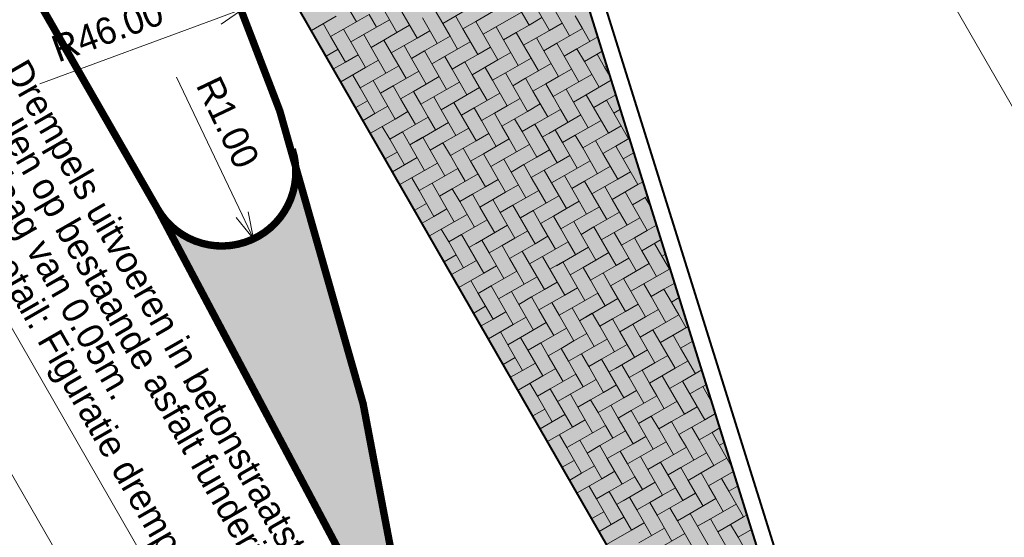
# Model space of a CAD drawing. Header units: metres. Extents: x 148742 to 148951, y 485553 to 485794.
# Tile 34 of 53: x 148849 to 148862, y 485680 to 485687. Entities that reach past the tile are written whole.
import ezdxf

# ---------------------------------------------------------------- set-up
doc = ezdxf.new("R2010")
doc.units = ezdxf.units.M
doc.header["$MEASUREMENT"] = 0
doc.layers.get('Defpoints').update_dxf_attribs({"color": 253, "lineweight": 13})
for name, color, linetype, lineweight in [('BWR-nieuw-band-basislijn_GV', 7, 'Continuous', 40), ('BWR-nieuw-band-trottoir rws 115¯225x240 betonrug_GV', 94, 'rws_b', 40), ('BWR-nieuw-raster-cel verharding_GV', 7, 'Continuous', 40), ('N-WE-VW-MARKERING_LANGS_STREEP_DOORGETROKKEN_010-G', 7, 'Continuous', 13), ('N-WE-VW-MARKERING_PUNTSTUK-G', 7, 'Continuous', 30), ('TOP-L-topo objecten vlak', 7, 'Continuous', 0), ('WVB-dim-terr-maatvoering 018', 7, 'Continuous', 13), ('WVB-pen-dik 035', 1, 'Continuous', 40), ('WVB-raster-80%', 252, 'Continuous', 30), ('WVB-tekst-dik 025', 1, 'Continuous', 30)]:
    doc.layers.add(name, color=color, linetype=linetype, lineweight=lineweight)
doc.styles.add('1 200   0.18', font='WORKING.shx', dxfattribs={"height": 0.36})
doc.styles.add('Style-WORKING', font='WORKING.shx')
doc.linetypes.add('rws_b', pattern='A,1.4,-0.4,0.07,-0.23,["B",Style-WORKING,S=0.36,R=0,X=-0.104,Y=-0.19],-0.17,0.07,-1.86', length=4.2)
doc.dimstyles.new('TER 1 200', dxfattribs={"dimtxt": 0.36, "dimasz": 0.36, "dimexe": 0.18, "dimexo": 0.0625, "dimgap": 0.18, "dimtad": 1, "dimzin": 0, "dimdsep": 46, "dimtxsty": '1 200   0.18', "dimblk": 'TerminatorOpen_0.5', "dimcen": 0, "dimse1": 1, "dimse2": 1, "dimclrd": 256, "dimclre": 256, "dimclrt": 7, "dimazin": 0, "dimtfac": 1, "dimtdec": 0, "dimtmove": 1, "dimatfit": 1, "dimldrblk": 'TerminatorOpen_0.5', "dimfxl": 0.18, "dimfxlon": 1, "dimfrac": 2, "dimtolj": 1, "dimtzin": 0, "dimlwd": -1, "dimlwe": -1, "dimarcsym": 0})

# ---------------------------------------------------------------- blocks, each defined once
blk = doc.blocks.new('_Oblique_0.5')
at = {"color": 0, "linetype": 'ByBlock', "lineweight": -2}
for p, q in [((0, 0), (-1, 0)), ((0.5, 0.25), (-0.5, -0.25))]:
    blk.add_line(p, q, dxfattribs=at)
blk = doc.blocks.new('*D40')
at = {"layer": 'Defpoints', "color": 0, "lineweight": 40, "transparency": 16777216}
for p in [(148858.769, 485691.506), (148855.569, 485689.669), (148861.073, 485672.049)]:
    blk.add_point(p, dxfattribs=at)
at = {"layer": 'WVB-dim-terr-maatvoering 018', "transparency": 16777216}
for p, q in [((148858.613, 485691.416), (148858.925, 485691.596)), ((148867.563, 485676.19), (148858.949, 485691.194)), ((148867.586, 485675.788), (148867.898, 485675.967))]:
    blk.add_line(p, q, dxfattribs=at)
at = {"layer": 'WVB-dim-terr-maatvoering 018', "transparency": 16777216, "xscale": 0.36, "yscale": 0.36, "zscale": 0.36}
for p, rotation in [((148858.769, 485691.506), 119.8608956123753), ((148867.742, 485675.878), 299.8608956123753)]:
    blk.add_blockref('_Oblique_0.5', p, dxfattribs=dict(at, rotation=rotation))
at = {"layer": 'WVB-dim-terr-maatvoering 018', "color": 7, "transparency": 16777216, "insert": (148863.568, 485683.871), "char_height": 0.36, "attachment_point": 5, "rotation": 299.8609, "style": '1 200   0.18'}
blk.add_mtext('\\A1;\\C7;18.00', dxfattribs=at)
blk = doc.blocks.new('TerminatorOpen_0.5')
at = {"color": 0, "linetype": 'ByBlock', "lineweight": -2}
for q in [(-1, 0.25), (-1, 0), (-1, -0.25)]:
    blk.add_line((0, 0), q, dxfattribs=at)
blk = doc.blocks.new('*D54')
at = {"layer": 'Defpoints', "color": 0, "lineweight": 40, "transparency": 16777216}
for p in [(148851.743, 485687.006), (148808.591, 485671.074)]:
    blk.add_point(p, dxfattribs=at)
at = {"layer": 'WVB-dim-terr-maatvoering 018', "transparency": 16777216}
blk.add_line((148848.991, 485685.989), (148851.406, 485686.881), dxfattribs=at)
at = {"layer": 'WVB-dim-terr-maatvoering 018', "transparency": 16777216, "xscale": 0.36, "yscale": 0.36, "zscale": 0.36, "rotation": 20.264342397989}
blk.add_blockref('TerminatorOpen_0.5', (148851.743, 485687.006), dxfattribs=at)
at = {"layer": 'WVB-dim-terr-maatvoering 018', "color": 7, "transparency": 16777216, "insert": (148849.905, 485686.711), "char_height": 0.36, "attachment_point": 5, "rotation": 20.2643, "style": '1 200   0.18'}
blk.add_mtext('\\A1;\\C7;R46.00', dxfattribs=at)
blk = doc.blocks.new('*D57')
at = {"layer": 'Defpoints', "color": 0, "lineweight": 40, "transparency": 16777216}
for p in [(148851.446, 485684.799), (148851.876, 485683.896)]:
    blk.add_point(p, dxfattribs=at)
at = {"layer": 'WVB-dim-terr-maatvoering 018', "transparency": 16777216}
blk.add_line((148850.837, 485686.079), (148851.721, 485684.221), dxfattribs=at)
at = {"layer": 'WVB-dim-terr-maatvoering 018', "transparency": 16777216, "xscale": 0.36, "yscale": 0.36, "zscale": 0.36, "rotation": 295.4380400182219}
blk.add_blockref('TerminatorOpen_0.5', (148851.876, 485683.896), dxfattribs=at)
at = {"layer": 'WVB-dim-terr-maatvoering 018', "color": 7, "transparency": 16777216, "insert": (148851.527, 485685.468), "char_height": 0.36, "attachment_point": 5, "rotation": 295.438, "style": '1 200   0.18'}
blk.add_mtext('\\A1;\\C7;R1.00', dxfattribs=at)

msp = doc.modelspace()

# ---------------------------------------------------------------- hatches: boundary and pattern name
at = {"layer": 'N-WE-VW-MARKERING_PUNTSTUK-G', "linetype": 'Continuous', "extrusion": (0, 0, -1)}
msp.add_hatch(color=256, dxfattribs=at).paths.add_polyline_path([(-148852.398, 485685.104, 0.899602), (-148850.579, 485684.302), (-148854.121, 485677.63, -0.04176)])
at = {"layer": 'WVB-raster-80%', "extrusion": (0, 0, -1)}
msp.add_hatch(color=256, dxfattribs=at).paths.add_polyline_path([(-148861.073, 485672.049), (-148855.569, 485689.669), (-148852.189, 485695.556), (-148851.798, 485695.332), (-148848.72, 485693.565)])

# ---------------------------------------------------------------- linework, layer by layer
at = {"layer": 'BWR-nieuw-band-basislijn_GV', "ltscale": 0.5}
msp.add_line((148861.073, 485672.049), (148855.569, 485689.669), dxfattribs=at)
at = {"layer": 'BWR-nieuw-band-trottoir rws 115¯225x240 betonrug_GV', "linetype": 'rws_b', "flags": 128}
msp.add_lwpolyline([(148849.645, 485700.429), (148855.772, 485689.757), (148860.985, 485673.069)], dxfattribs=at)
at = {"layer": 'BWR-nieuw-raster-cel verharding_GV', "lineweight": 0}
for p, q in [((148855.568, 485687.23), (148855.867, 485686.71)), ((148853.062, 485687.174), (148853.262, 485686.828)), ((148853.782, 485687.126), (148854.081, 485686.606)), ((148855.594, 485686.783), (148855.394, 485687.13)), ((148853.808, 485686.68), (148853.609, 485687.027)), ((148854.428, 485686.805), (148854.328, 485686.979)), ((148854.775, 485687.005), (148854.428, 485686.805)), ((148855.221, 485687.031), (148854.874, 485686.831)), ((148855.494, 485686.957), (148855.061, 485686.708)), ((148855.941, 485686.983), (148856.14, 485686.636)), ((148852.989, 485686.901), (148852.655, 485686.71)), ((148852.815, 485686.802), (148852.915, 485686.628)), ((148853.435, 485686.927), (148853.088, 485686.728)), ((148853.708, 485686.853), (148853.275, 485686.604)), ((148853.535, 485686.754), (148853.435, 485686.927)), ((148854.155, 485686.879), (148854.354, 485686.532)), ((148854.428, 485686.805), (148854.527, 485686.632)), ((148854.601, 485686.905), (148854.701, 485686.732)), ((148854.701, 485686.732), (148854.874, 485686.831)), ((148854.874, 485686.831), (148855.173, 485686.311)), ((148855.767, 485686.883), (148855.594, 485686.783)), ((148855.867, 485686.71), (148856.04, 485686.809)), ((148856.214, 485686.909), (148856.313, 485686.735)), ((148852.915, 485686.628), (148853.088, 485686.728)), ((148853.088, 485686.728), (148853.387, 485686.208)), ((148853.634, 485686.58), (148853.808, 485686.68)), ((148853.981, 485686.78), (148853.808, 485686.68)), ((148854.081, 485686.606), (148854.254, 485686.706)), ((148854.9, 485686.385), (148854.701, 485686.732)), ((148855.147, 485686.757), (148854.974, 485686.658)), ((148855.247, 485686.584), (148855.147, 485686.757)), ((148855.42, 485686.684), (148855.247, 485686.584)), ((148855.42, 485686.684), (148855.594, 485686.783)), ((148855.52, 485686.51), (148855.42, 485686.684)), ((148855.867, 485686.71), (148855.52, 485686.51)), ((148856.313, 485686.735), (148855.966, 485686.536)), ((148856.413, 485686.562), (148856.313, 485686.735)), ((148853.114, 485686.281), (148852.915, 485686.628)), ((148853.361, 485686.654), (148853.188, 485686.554)), ((148853.461, 485686.481), (148853.361, 485686.654)), ((148853.634, 485686.58), (148853.461, 485686.481)), ((148853.734, 485686.407), (148853.634, 485686.58)), ((148854.081, 485686.606), (148853.734, 485686.407)), ((148854.527, 485686.632), (148854.181, 485686.433)), ((148854.8, 485686.558), (148854.367, 485686.309)), ((148854.627, 485686.459), (148854.527, 485686.632)), ((148855.247, 485686.584), (148855.446, 485686.237)), ((148855.693, 485686.61), (148855.793, 485686.436)), ((148855.793, 485686.436), (148855.966, 485686.536)), ((148855.966, 485686.536), (148856.265, 485686.016)), ((148856.52, 485686.624), (148856.153, 485686.413)), ((148853.015, 485686.455), (148852.855, 485686.363)), ((148853.461, 485686.481), (148853.66, 485686.134)), ((148853.734, 485686.407), (148853.834, 485686.233)), ((148853.907, 485686.507), (148854.007, 485686.333)), ((148854.007, 485686.333), (148854.181, 485686.433)), ((148854.181, 485686.433), (148854.479, 485685.912)), ((148855.073, 485686.484), (148854.9, 485686.385)), ((148855.173, 485686.311), (148855.346, 485686.411)), ((148855.52, 485686.51), (148855.62, 485686.337)), ((148855.992, 485686.09), (148855.793, 485686.436)), ((148856.239, 485686.462), (148856.066, 485686.363)), ((148856.339, 485686.289), (148856.239, 485686.462)), ((148856.512, 485686.389), (148856.581, 485686.428)), ((148852.954, 485686.19), (148853.114, 485686.281)), ((148853.288, 485686.381), (148853.114, 485686.281)), ((148853.387, 485686.208), (148853.561, 485686.307)), ((148854.206, 485685.986), (148854.007, 485686.333)), ((148854.454, 485686.359), (148854.28, 485686.259)), ((148854.553, 485686.186), (148854.454, 485686.359)), ((148854.727, 485686.285), (148854.553, 485686.186)), ((148854.727, 485686.285), (148854.9, 485686.385)), ((148854.826, 485686.112), (148854.727, 485686.285)), ((148855.173, 485686.311), (148854.826, 485686.112)), ((148855.62, 485686.337), (148855.273, 485686.138)), ((148855.719, 485686.163), (148855.62, 485686.337)), ((148856.512, 485686.389), (148856.339, 485686.289)), ((148856.339, 485686.289), (148856.538, 485685.942)), ((148856.612, 485686.215), (148856.512, 485686.389)), ((148853.387, 485686.208), (148853.054, 485686.016)), ((148853.834, 485686.233), (148853.487, 485686.034)), ((148854.107, 485686.16), (148853.673, 485685.911)), ((148853.933, 485686.06), (148853.834, 485686.233)), ((148854.553, 485686.186), (148854.752, 485685.839)), ((148855, 485686.211), (148855.099, 485686.038)), ((148855.099, 485686.038), (148855.273, 485686.138)), ((148855.273, 485686.138), (148855.572, 485685.617)), ((148855.893, 485686.263), (148855.459, 485686.014)), ((148856.166, 485686.189), (148855.992, 485686.09)), ((148856.642, 485686.233), (148856.612, 485686.215)), ((148856.612, 485686.215), (148856.69, 485686.079)), ((148853.214, 485686.108), (148853.313, 485685.935)), ((148853.313, 485685.935), (148853.487, 485686.034)), ((148853.487, 485686.034), (148853.786, 485685.514)), ((148854.38, 485686.086), (148854.206, 485685.986)), ((148854.479, 485685.912), (148854.653, 485686.012)), ((148854.826, 485686.112), (148854.926, 485685.938)), ((148855.299, 485685.691), (148855.099, 485686.038)), ((148855.546, 485686.064), (148855.372, 485685.964)), ((148855.645, 485685.89), (148855.546, 485686.064)), ((148855.819, 485685.99), (148855.992, 485686.09)), ((148856.265, 485686.016), (148855.918, 485685.817)), ((148856.265, 485686.016), (148856.439, 485686.116)), ((148856.703, 485686.037), (148856.365, 485685.842)), ((148853.513, 485685.588), (148853.313, 485685.935)), ((148853.76, 485685.96), (148853.586, 485685.861)), ((148853.86, 485685.787), (148853.76, 485685.96)), ((148854.033, 485685.887), (148853.86, 485685.787)), ((148854.033, 485685.887), (148854.206, 485685.986)), ((148854.133, 485685.713), (148854.033, 485685.887)), ((148854.479, 485685.912), (148854.133, 485685.713)), ((148854.926, 485685.938), (148854.579, 485685.739)), ((148855.026, 485685.765), (148854.926, 485685.938)), ((148855.819, 485685.99), (148855.645, 485685.89)), ((148855.645, 485685.89), (148855.845, 485685.544)), ((148855.918, 485685.817), (148855.819, 485685.99)), ((148856.092, 485685.916), (148856.191, 485685.743)), ((148853.413, 485685.761), (148853.253, 485685.669)), ((148853.86, 485685.787), (148854.059, 485685.44)), ((148854.306, 485685.813), (148854.406, 485685.639)), ((148854.406, 485685.639), (148854.579, 485685.739)), ((148854.579, 485685.739), (148854.878, 485685.219)), ((148855.199, 485685.865), (148854.765, 485685.615)), ((148855.472, 485685.791), (148855.299, 485685.691)), ((148855.918, 485685.817), (148856.018, 485685.643)), ((148856.191, 485685.743), (148856.365, 485685.842)), ((148856.391, 485685.396), (148856.191, 485685.743)), ((148856.365, 485685.842), (148856.664, 485685.322)), ((148856.638, 485685.769), (148856.465, 485685.669)), ((148856.765, 485685.841), (148856.551, 485685.719)), ((148856.738, 485685.595), (148856.638, 485685.769)), ((148853.686, 485685.687), (148853.513, 485685.588)), ((148853.786, 485685.514), (148853.959, 485685.614)), ((148854.133, 485685.713), (148854.232, 485685.54)), ((148854.605, 485685.293), (148854.406, 485685.639)), ((148854.852, 485685.665), (148854.679, 485685.566)), ((148854.952, 485685.492), (148854.852, 485685.665)), ((148855.125, 485685.591), (148855.299, 485685.691)), ((148855.572, 485685.617), (148855.225, 485685.418)), ((148855.572, 485685.617), (148855.745, 485685.717)), ((148856.018, 485685.643), (148855.671, 485685.444)), ((148856.118, 485685.47), (148856.018, 485685.643)), ((148856.826, 485685.646), (148856.738, 485685.595)), ((148853.353, 485685.496), (148853.513, 485685.588)), ((148853.786, 485685.514), (148853.452, 485685.322)), ((148854.232, 485685.54), (148853.885, 485685.341)), ((148854.332, 485685.366), (148854.232, 485685.54)), ((148855.125, 485685.591), (148854.952, 485685.492)), ((148854.952, 485685.492), (148855.151, 485685.145)), ((148855.225, 485685.418), (148855.125, 485685.591)), ((148855.398, 485685.518), (148855.498, 485685.344)), ((148856.291, 485685.569), (148855.858, 485685.32)), ((148856.564, 485685.496), (148856.391, 485685.396)), ((148856.738, 485685.595), (148856.937, 485685.248)), ((148853.612, 485685.414), (148853.712, 485685.241)), ((148853.712, 485685.241), (148853.885, 485685.341)), ((148853.885, 485685.341), (148854.184, 485684.82)), ((148854.505, 485685.466), (148854.072, 485685.217)), ((148854.778, 485685.392), (148854.605, 485685.293)), ((148855.225, 485685.418), (148855.324, 485685.245)), ((148855.498, 485685.344), (148855.671, 485685.444)), ((148855.697, 485684.997), (148855.498, 485685.344)), ((148855.671, 485685.444), (148855.97, 485684.924)), ((148855.944, 485685.37), (148855.771, 485685.271)), ((148856.044, 485685.197), (148855.944, 485685.37)), ((148856.217, 485685.296), (148856.391, 485685.396)), ((148856.664, 485685.322), (148856.837, 485685.422)), ((148853.911, 485684.894), (148853.712, 485685.241)), ((148854.158, 485685.267), (148853.985, 485685.167)), ((148854.258, 485685.093), (148854.158, 485685.267)), ((148854.431, 485685.193), (148854.605, 485685.293)), ((148854.878, 485685.219), (148854.531, 485685.02)), ((148854.878, 485685.219), (148855.051, 485685.318)), ((148855.324, 485685.245), (148854.978, 485685.045)), ((148855.424, 485685.071), (148855.324, 485685.245)), ((148856.217, 485685.296), (148856.044, 485685.197)), ((148856.317, 485685.123), (148856.217, 485685.296)), ((148856.664, 485685.322), (148856.317, 485685.123)), ((148856.49, 485685.223), (148856.59, 485685.049)), ((148856.948, 485685.255), (148856.763, 485685.149)), ((148854.431, 485685.193), (148854.258, 485685.093)), ((148854.258, 485685.093), (148854.457, 485684.747)), ((148854.531, 485685.02), (148854.431, 485685.193)), ((148854.705, 485685.119), (148854.804, 485684.946)), ((148855.597, 485685.171), (148855.164, 485684.922)), ((148855.871, 485685.097), (148855.697, 485684.997)), ((148856.044, 485685.197), (148856.243, 485684.85)), ((148856.317, 485685.123), (148856.417, 485684.95)), ((148856.59, 485685.049), (148856.763, 485685.149)), ((148856.763, 485685.149), (148857.062, 485684.629)), ((148853.812, 485685.067), (148853.651, 485684.975)), ((148854.085, 485684.994), (148853.911, 485684.894)), ((148854.531, 485685.02), (148854.631, 485684.846)), ((148854.804, 485684.946), (148854.978, 485685.045)), ((148855.003, 485684.599), (148854.804, 485684.946)), ((148854.978, 485685.045), (148855.276, 485684.525)), ((148855.251, 485684.972), (148855.077, 485684.872)), ((148855.35, 485684.798), (148855.251, 485684.972)), ((148855.524, 485684.898), (148855.697, 485684.997)), ((148855.97, 485684.924), (148856.144, 485685.023)), ((148856.417, 485684.95), (148856.07, 485684.75)), ((148856.516, 485684.776), (148856.417, 485684.95)), ((148856.789, 485684.702), (148856.59, 485685.049)), ((148857.009, 485685.059), (148856.863, 485684.975)), ((148857.009, 485685.059), (148856.95, 485685.025)), ((148853.751, 485684.802), (148853.911, 485684.894)), ((148854.184, 485684.82), (148853.85, 485684.628)), ((148854.184, 485684.82), (148854.358, 485684.92)), ((148854.631, 485684.846), (148854.284, 485684.647)), ((148854.73, 485684.673), (148854.631, 485684.846)), ((148855.524, 485684.898), (148855.35, 485684.798)), ((148855.623, 485684.724), (148855.524, 485684.898)), ((148855.97, 485684.924), (148855.623, 485684.724)), ((148855.797, 485684.824), (148855.896, 485684.651)), ((148856.69, 485684.876), (148856.256, 485684.627)), ((148854.011, 485684.721), (148854.11, 485684.547)), ((148854.904, 485684.772), (148854.47, 485684.523)), ((148855.177, 485684.699), (148855.003, 485684.599)), ((148855.35, 485684.798), (148855.55, 485684.451)), ((148855.623, 485684.724), (148855.723, 485684.551)), ((148855.896, 485684.651), (148856.07, 485684.75)), ((148856.07, 485684.75), (148856.369, 485684.23)), ((148856.343, 485684.676), (148856.169, 485684.577)), ((148856.442, 485684.503), (148856.343, 485684.676)), ((148856.616, 485684.603), (148856.789, 485684.702)), ((148856.963, 485684.802), (148856.789, 485684.702)), ((148854.11, 485684.547), (148854.284, 485684.647)), ((148854.31, 485684.2), (148854.11, 485684.547)), ((148854.284, 485684.647), (148854.583, 485684.127)), ((148854.557, 485684.573), (148854.384, 485684.473)), ((148854.657, 485684.4), (148854.557, 485684.573)), ((148854.83, 485684.499), (148855.003, 485684.599)), ((148855.276, 485684.525), (148855.45, 485684.625)), ((148855.723, 485684.551), (148855.376, 485684.352)), ((148855.823, 485684.378), (148855.723, 485684.551)), ((148856.096, 485684.304), (148855.896, 485684.651)), ((148856.616, 485684.603), (148856.442, 485684.503)), ((148856.715, 485684.429), (148856.616, 485684.603)), ((148857.062, 485684.629), (148856.715, 485684.429)), ((148857.062, 485684.629), (148857.131, 485684.668)), ((148854.83, 485684.499), (148854.657, 485684.4)), ((148854.93, 485684.326), (148854.83, 485684.499)), ((148855.276, 485684.525), (148854.93, 485684.326)), ((148855.103, 485684.426), (148855.203, 485684.252)), ((148855.996, 485684.477), (148855.562, 485684.228)), ((148856.442, 485684.503), (148856.642, 485684.156)), ((148856.715, 485684.429), (148856.815, 485684.256)), ((148856.889, 485684.529), (148856.989, 485684.355)), ((148856.989, 485684.355), (148857.162, 485684.455)), ((148857.192, 485684.472), (148857.162, 485684.455)), ((148857.162, 485684.455), (148857.24, 485684.319)), ((148854.21, 485684.374), (148854.05, 485684.282)), ((148854.483, 485684.3), (148854.31, 485684.2)), ((148854.657, 485684.4), (148854.856, 485684.053)), ((148854.93, 485684.326), (148855.029, 485684.152)), ((148855.203, 485684.252), (148855.376, 485684.352)), ((148855.376, 485684.352), (148855.675, 485683.831)), ((148855.649, 485684.278), (148855.476, 485684.178)), ((148855.749, 485684.105), (148855.649, 485684.278)), ((148855.922, 485684.204), (148856.096, 485684.304)), ((148856.269, 485684.403), (148856.096, 485684.304)), ((148856.369, 485684.23), (148856.542, 485684.33)), ((148857.188, 485684.009), (148856.989, 485684.355)), ((148854.149, 485684.108), (148854.31, 485684.2)), ((148854.583, 485684.127), (148854.756, 485684.226)), ((148855.029, 485684.152), (148854.682, 485683.953)), ((148855.129, 485683.979), (148855.029, 485684.152)), ((148855.402, 485683.905), (148855.203, 485684.252)), ((148855.922, 485684.204), (148855.749, 485684.105)), ((148856.022, 485684.031), (148855.922, 485684.204)), ((148856.369, 485684.23), (148856.022, 485684.031)), ((148856.815, 485684.256), (148856.468, 485684.057)), ((148857.088, 485684.182), (148856.655, 485683.933)), ((148856.915, 485684.082), (148856.815, 485684.256)), ((148854.583, 485684.127), (148854.249, 485683.935)), ((148854.409, 485684.027), (148854.509, 485683.854)), ((148855.302, 485684.079), (148854.869, 485683.83)), ((148855.749, 485684.105), (148855.948, 485683.758)), ((148856.022, 485684.031), (148856.121, 485683.857)), ((148856.195, 485684.13), (148856.295, 485683.957)), ((148856.295, 485683.957), (148856.468, 485684.057)), ((148856.468, 485684.057), (148856.767, 485683.536)), ((148857.314, 485684.081), (148857.188, 485684.009)), ((148854.509, 485683.854), (148854.682, 485683.953)), ((148854.682, 485683.953), (148854.981, 485683.433)), ((148854.955, 485683.879), (148854.782, 485683.78)), ((148855.055, 485683.706), (148854.955, 485683.879)), ((148855.229, 485683.806), (148855.402, 485683.905)), ((148855.575, 485684.005), (148855.402, 485683.905)), ((148855.675, 485683.831), (148855.848, 485683.931)), ((148856.494, 485683.61), (148856.295, 485683.957)), ((148856.741, 485683.983), (148856.568, 485683.883)), ((148856.841, 485683.809), (148856.741, 485683.983)), ((148857.014, 485683.909), (148856.841, 485683.809)), ((148857.014, 485683.909), (148857.188, 485684.009)), ((148857.114, 485683.736), (148857.014, 485683.909)), ((148857.375, 485683.886), (148857.114, 485683.736)), ((148854.708, 485683.507), (148854.509, 485683.854)), ((148855.229, 485683.806), (148855.055, 485683.706)), ((148855.328, 485683.632), (148855.229, 485683.806)), ((148855.675, 485683.831), (148855.328, 485683.632)), ((148856.121, 485683.857), (148855.775, 485683.658)), ((148856.395, 485683.784), (148855.961, 485683.534)), ((148856.221, 485683.684), (148856.121, 485683.857)), ((148856.841, 485683.809), (148857.04, 485683.463)), ((148857.287, 485683.835), (148857.387, 485683.662)), ((148854.609, 485683.68), (148854.448, 485683.588)), ((148855.055, 485683.706), (148855.254, 485683.359)), ((148855.328, 485683.632), (148855.428, 485683.459)), ((148855.502, 485683.732), (148855.601, 485683.558)), ((148855.601, 485683.558), (148855.775, 485683.658)), ((148855.775, 485683.658), (148856.074, 485683.138)), ((148856.668, 485683.71), (148856.494, 485683.61)), ((148856.767, 485683.536), (148856.941, 485683.636)), ((148857.114, 485683.736), (148857.214, 485683.562)), ((148857.387, 485683.662), (148857.436, 485683.69)), ((148857.515, 485683.44), (148857.387, 485683.662)), ((148854.547, 485683.414), (148854.708, 485683.507)), ((148854.882, 485683.606), (148854.708, 485683.507)), ((148854.981, 485683.433), (148855.155, 485683.533)), ((148855.8, 485683.212), (148855.601, 485683.558)), ((148856.048, 485683.584), (148855.874, 485683.485)), ((148856.147, 485683.411), (148856.048, 485683.584)), ((148856.321, 485683.51), (148856.147, 485683.411)), ((148856.321, 485683.51), (148856.494, 485683.61)), ((148856.42, 485683.337), (148856.321, 485683.51)), ((148856.767, 485683.536), (148856.42, 485683.337)), ((148857.214, 485683.562), (148856.867, 485683.363)), ((148857.487, 485683.488), (148857.053, 485683.239)), ((148857.313, 485683.389), (148857.214, 485683.562)), ((148854.981, 485683.433), (148854.647, 485683.241)), ((148855.428, 485683.459), (148855.081, 485683.26)), ((148855.701, 485683.385), (148855.267, 485683.136)), ((148855.527, 485683.285), (148855.428, 485683.459)), ((148856.147, 485683.411), (148856.347, 485683.064)), ((148856.594, 485683.437), (148856.693, 485683.263)), ((148856.693, 485683.263), (148856.867, 485683.363)), ((148856.867, 485683.363), (148857.166, 485682.843)), ((148854.808, 485683.333), (148854.908, 485683.16)), ((148854.908, 485683.16), (148855.081, 485683.26)), ((148855.081, 485683.26), (148855.38, 485682.739)), ((148855.974, 485683.311), (148855.8, 485683.212)), ((148856.074, 485683.138), (148856.247, 485683.237)), ((148856.42, 485683.337), (148856.52, 485683.164)), ((148856.893, 485682.916), (148856.693, 485683.263)), ((148857.14, 485683.289), (148856.966, 485683.19)), ((148857.24, 485683.116), (148857.14, 485683.289)), ((148857.413, 485683.215), (148857.24, 485683.116)), ((148857.413, 485683.215), (148857.559, 485683.299)), ((148857.513, 485683.042), (148857.413, 485683.215)), ((148855.107, 485682.813), (148854.908, 485683.16)), ((148855.354, 485683.186), (148855.181, 485683.086)), ((148855.454, 485683.012), (148855.354, 485683.186)), ((148855.627, 485683.112), (148855.454, 485683.012)), ((148855.627, 485683.112), (148855.8, 485683.212)), ((148855.727, 485682.939), (148855.627, 485683.112)), ((148856.074, 485683.138), (148855.727, 485682.939)), ((148856.52, 485683.164), (148856.173, 485682.964)), ((148856.793, 485683.09), (148856.359, 485682.841)), ((148856.62, 485682.99), (148856.52, 485683.164)), ((148857.24, 485683.116), (148857.439, 485682.769)), ((148857.62, 485683.104), (148857.513, 485683.042)), ((148855.007, 485682.986), (148854.846, 485682.894)), ((148855.454, 485683.012), (148855.653, 485682.665)), ((148855.9, 485683.038), (148856, 485682.865)), ((148856, 485682.865), (148856.173, 485682.964)), ((148856.173, 485682.964), (148856.472, 485682.444)), ((148857.066, 485683.016), (148856.893, 485682.916)), ((148857.513, 485683.042), (148857.612, 485682.869)), ((148855.28, 485682.913), (148855.107, 485682.813)), ((148855.38, 485682.739), (148855.553, 485682.839)), ((148855.727, 485682.939), (148855.826, 485682.765)), ((148856.199, 485682.518), (148856, 485682.865)), ((148856.446, 485682.891), (148856.273, 485682.791)), ((148856.546, 485682.717), (148856.446, 485682.891)), ((148856.719, 485682.817), (148856.546, 485682.717)), ((148856.719, 485682.817), (148856.893, 485682.916)), ((148856.819, 485682.643), (148856.719, 485682.817)), ((148857.166, 485682.843), (148856.819, 485682.643)), ((148857.166, 485682.843), (148857.339, 485682.942)), ((148857.612, 485682.869), (148857.265, 485682.669)), ((148857.712, 485682.695), (148857.612, 485682.869)), ((148854.946, 485682.721), (148855.107, 485682.813)), ((148855.38, 485682.739), (148855.045, 485682.547)), ((148855.826, 485682.765), (148855.479, 485682.566)), ((148856.099, 485682.691), (148855.666, 485682.442)), ((148855.926, 485682.592), (148855.826, 485682.765)), ((148856.546, 485682.717), (148856.745, 485682.37)), ((148856.992, 485682.743), (148857.092, 485682.57)), ((148857.742, 485682.712), (148857.452, 485682.546)), ((148855.206, 485682.64), (148855.306, 485682.466)), ((148855.306, 485682.466), (148855.479, 485682.566)), ((148855.479, 485682.566), (148855.778, 485682.046)), ((148856.372, 485682.618), (148856.199, 485682.518)), ((148856.819, 485682.643), (148856.919, 485682.47)), ((148857.092, 485682.57), (148857.265, 485682.669)), ((148857.291, 485682.223), (148857.092, 485682.57)), ((148857.265, 485682.669), (148857.564, 485682.149)), ((148857.538, 485682.595), (148857.365, 485682.496)), ((148857.638, 485682.422), (148857.538, 485682.595)), ((148855.505, 485682.119), (148855.306, 485682.466)), ((148855.753, 485682.492), (148855.579, 485682.392)), ((148855.852, 485682.319), (148855.753, 485682.492)), ((148856.026, 485682.418), (148855.852, 485682.319)), ((148856.026, 485682.418), (148856.199, 485682.518)), ((148856.125, 485682.245), (148856.026, 485682.418)), ((148856.472, 485682.444), (148856.125, 485682.245)), ((148856.472, 485682.444), (148856.645, 485682.544)), ((148856.919, 485682.47), (148856.572, 485682.271)), ((148857.018, 485682.297), (148856.919, 485682.47)), ((148857.803, 485682.517), (148857.638, 485682.422)), ((148857.638, 485682.422), (148857.837, 485682.075)), ((148855.406, 485682.293), (148855.245, 485682.2)), ((148855.852, 485682.319), (148856.051, 485681.972)), ((148856.299, 485682.345), (148856.398, 485682.171)), ((148857.192, 485682.396), (148856.758, 485682.147)), ((148857.465, 485682.322), (148857.291, 485682.223)), ((148855.679, 485682.219), (148855.505, 485682.119)), ((148856.125, 485682.245), (148856.225, 485682.071)), ((148856.398, 485682.171), (148856.572, 485682.271)), ((148856.598, 485681.824), (148856.398, 485682.171)), ((148856.572, 485682.271), (148856.871, 485681.75)), ((148856.845, 485682.197), (148856.671, 485682.097)), ((148856.944, 485682.024), (148856.845, 485682.197)), ((148857.118, 485682.123), (148857.291, 485682.223)), ((148857.564, 485682.149), (148857.217, 485681.95)), ((148857.564, 485682.149), (148857.738, 485682.249)), ((148855.344, 485682.027), (148855.505, 485682.119)), ((148855.778, 485682.046), (148855.444, 485681.853)), ((148855.778, 485682.046), (148855.952, 485682.145)), ((148856.225, 485682.071), (148855.878, 485681.872)), ((148856.324, 485681.898), (148856.225, 485682.071)), ((148857.118, 485682.123), (148856.944, 485682.024)), ((148856.944, 485682.024), (148857.144, 485681.677)), ((148857.217, 485681.95), (148857.118, 485682.123)), ((148857.391, 485682.049), (148857.49, 485681.876)), ((148857.925, 485682.126), (148857.664, 485681.976)), ((148855.605, 485681.946), (148855.705, 485681.773)), ((148856.498, 485681.998), (148856.064, 485681.749)), ((148856.771, 485681.924), (148856.598, 485681.824)), ((148857.217, 485681.95), (148857.317, 485681.776)), ((148857.49, 485681.876), (148857.664, 485681.976)), ((148857.664, 485681.976), (148857.963, 485681.455)), ((148857.937, 485681.902), (148857.764, 485681.802)), ((148857.986, 485681.93), (148857.85, 485681.852)), ((148858.037, 485681.728), (148857.937, 485681.902)), ((148855.705, 485681.773), (148855.878, 485681.872)), ((148855.904, 485681.426), (148855.705, 485681.773)), ((148855.878, 485681.872), (148856.177, 485681.352)), ((148856.151, 485681.798), (148855.978, 485681.699)), ((148856.251, 485681.625), (148856.151, 485681.798)), ((148856.424, 485681.725), (148856.598, 485681.824)), ((148856.871, 485681.75), (148856.524, 485681.551)), ((148856.871, 485681.75), (148857.044, 485681.85)), ((148857.317, 485681.776), (148856.97, 485681.577)), ((148857.417, 485681.603), (148857.317, 485681.776)), ((148857.69, 485681.529), (148857.49, 485681.876)), ((148856.424, 485681.725), (148856.251, 485681.625)), ((148856.251, 485681.625), (148856.45, 485681.278)), ((148856.524, 485681.551), (148856.424, 485681.725)), ((148856.697, 485681.651), (148856.797, 485681.477)), ((148857.59, 485681.703), (148857.157, 485681.453)), ((148857.863, 485681.629), (148857.69, 485681.529)), ((148858.047, 485681.735), (148858.037, 485681.728)), ((148858.037, 485681.728), (148858.064, 485681.68)), ((148855.804, 485681.599), (148855.643, 485681.506)), ((148856.077, 485681.525), (148855.904, 485681.426)), ((148856.524, 485681.551), (148856.623, 485681.378)), ((148856.797, 485681.477), (148856.97, 485681.577)), ((148856.97, 485681.577), (148857.269, 485681.057)), ((148857.243, 485681.503), (148857.07, 485681.404)), ((148857.343, 485681.33), (148857.243, 485681.503)), ((148857.516, 485681.429), (148857.69, 485681.529)), ((148857.963, 485681.455), (148858.108, 485681.539)), ((148855.742, 485681.333), (148855.904, 485681.426)), ((148856.177, 485681.352), (148855.842, 485681.16)), ((148856.177, 485681.352), (148856.35, 485681.452)), ((148856.623, 485681.378), (148856.277, 485681.179)), ((148856.723, 485681.204), (148856.623, 485681.378)), ((148856.996, 485681.131), (148856.797, 485681.477)), ((148857.516, 485681.429), (148857.343, 485681.33)), ((148857.616, 485681.256), (148857.516, 485681.429)), ((148857.963, 485681.455), (148857.616, 485681.256)), ((148857.789, 485681.356), (148857.889, 485681.182)), ((148856.003, 485681.252), (148856.103, 485681.079)), ((148856.896, 485681.304), (148856.463, 485681.055)), ((148857.169, 485681.23), (148856.996, 485681.131)), ((148857.343, 485681.33), (148857.542, 485680.983)), ((148857.616, 485681.256), (148857.716, 485681.083)), ((148857.889, 485681.182), (148858.062, 485681.282)), ((148858.169, 485681.343), (148858.062, 485681.282)), ((148858.062, 485681.282), (148858.339, 485680.8)), ((148856.103, 485681.079), (148856.277, 485681.179)), ((148856.277, 485681.179), (148856.575, 485680.658)), ((148856.55, 485681.105), (148856.376, 485681.005)), ((148856.649, 485680.931), (148856.55, 485681.105)), ((148856.823, 485681.031), (148856.996, 485681.131)), ((148857.269, 485681.057), (148857.443, 485681.156)), ((148858.088, 485680.835), (148857.889, 485681.182)), ((148858.231, 485681.148), (148858.162, 485681.109)), ((148856.302, 485680.732), (148856.103, 485681.079)), ((148856.823, 485681.031), (148856.649, 485680.931)), ((148856.922, 485680.858), (148856.823, 485681.031)), ((148857.269, 485681.057), (148856.922, 485680.858)), ((148857.096, 485680.957), (148857.195, 485680.784)), ((148857.716, 485681.083), (148857.369, 485680.883)), ((148857.989, 485681.009), (148857.555, 485680.76)), ((148857.815, 485680.909), (148857.716, 485681.083)), ((148856.203, 485680.905), (148856.041, 485680.813)), ((148856.476, 485680.832), (148856.302, 485680.732)), ((148856.649, 485680.931), (148856.848, 485680.584)), ((148856.922, 485680.858), (148857.022, 485680.684)), ((148857.195, 485680.784), (148857.369, 485680.883)), ((148857.369, 485680.883), (148857.668, 485680.363)), ((148857.915, 485680.736), (148858.088, 485680.835)), ((148858.262, 485680.935), (148858.088, 485680.835)), ((148856.141, 485680.639), (148856.302, 485680.732)), ((148856.575, 485680.658), (148856.749, 485680.758)), ((148857.395, 485680.437), (148857.195, 485680.784)), ((148857.642, 485680.81), (148857.468, 485680.71)), ((148857.741, 485680.636), (148857.642, 485680.81)), ((148857.915, 485680.736), (148857.741, 485680.636)), ((148858.014, 485680.562), (148857.915, 485680.736)), ((148858.353, 485680.757), (148858.014, 485680.562)), ((148856.575, 485680.658), (148856.24, 485680.466)), ((148856.402, 485680.559), (148856.502, 485680.385)), ((148857.022, 485680.684), (148856.675, 485680.485)), ((148857.295, 485680.61), (148856.861, 485680.361)), ((148857.122, 485680.511), (148857.022, 485680.684)), ((148857.741, 485680.636), (148857.941, 485680.289)), ((148858.014, 485680.562), (148858.114, 485680.389)), ((148858.188, 485680.662), (148858.288, 485680.489)), ((148858.288, 485680.489), (148858.414, 485680.561)), ((148856.502, 485680.385), (148856.675, 485680.485)), ((148856.675, 485680.485), (148856.974, 485679.965)), ((148857.221, 485680.337), (148857.395, 485680.437)), ((148857.568, 485680.537), (148857.395, 485680.437)), ((148857.668, 485680.363), (148857.841, 485680.463)), ((148858.487, 485680.142), (148858.288, 485680.489)), ((148856.701, 485680.038), (148856.502, 485680.385)), ((148856.948, 485680.411), (148856.775, 485680.311)), ((148857.048, 485680.238), (148856.948, 485680.411)), ((148857.221, 485680.337), (148857.048, 485680.238)), ((148857.321, 485680.164), (148857.221, 485680.337)), ((148857.668, 485680.363), (148857.321, 485680.164)), ((148858.114, 485680.389), (148857.767, 485680.19)), ((148858.387, 485680.315), (148857.954, 485680.066)), ((148858.214, 485680.216), (148858.114, 485680.389)), ((148856.601, 485680.212), (148856.439, 485680.119)), ((148857.048, 485680.238), (148857.247, 485679.891)), ((148857.321, 485680.164), (148857.42, 485679.99)), ((148857.494, 485680.264), (148857.594, 485680.09)), ((148857.594, 485680.09), (148857.767, 485680.19)), ((148857.767, 485680.19), (148858.066, 485679.669)), ((148858.536, 485680.17), (148858.487, 485680.142)), ((148856.539, 485679.945), (148856.701, 485680.038)), ((148856.874, 485680.138), (148856.701, 485680.038)), ((148856.974, 485679.965), (148857.147, 485680.064)), ((148857.793, 485679.743), (148857.594, 485680.09)), ((148858.04, 485680.116), (148857.867, 485680.016)), ((148858.14, 485679.943), (148858.04, 485680.116)), ((148858.313, 485680.042), (148858.14, 485679.943)), ((148858.313, 485680.042), (148858.487, 485680.142)), ((148858.413, 485679.869), (148858.313, 485680.042)), ((148856.974, 485679.965), (148856.639, 485679.772)), ((148857.42, 485679.99), (148857.074, 485679.791)), ((148857.693, 485679.917), (148857.26, 485679.668)), ((148857.52, 485679.817), (148857.42, 485679.99)), ((148858.14, 485679.943), (148858.339, 485679.596)), ((148858.597, 485679.974), (148858.413, 485679.869)), ((148858.586, 485679.968), (148858.614, 485679.92)), ((148858.413, 485679.869), (148858.513, 485679.695))]:
    msp.add_line(p, q, dxfattribs=at)
at = {"layer": 'N-WE-VW-MARKERING_LANGS_STREEP_DOORGETROKKEN_010-G', "const_width": 0.1, "flags": 128}
msp.add_lwpolyline([(148854.121, 485677.63, 0.089672), (148848.943, 485693.157)], format="xyb", dxfattribs=at)
for points in [[(148846.312, 485691.734), (148850.579, 485684.302)], [(148850.579, 485684.302), (148854.121, 485677.63)]]:
    msp.add_lwpolyline(points, dxfattribs=at)
at = {"layer": 'N-WE-VW-MARKERING_LANGS_STREEP_DOORGETROKKEN_010-G', "flags": 128}
msp.add_lwpolyline([(148850.579, 485684.302, 0.1, 0.1, 0.899602), (148852.398, 485685.104, 0, 0, 0)], format="xyseb", dxfattribs=at)
at = {"layer": 'TOP-L-topo objecten vlak', "color": 7, "linetype": 'Continuous', "lineweight": 0, "flags": 128}
msp.add_lwpolyline([(148882.619, 485621.631), (148879.303, 485627.34), (148843.083, 485690.328), (148812.303, 485743.975), (148800.973, 485763.768)], dxfattribs=at)
at = {"layer": 'WVB-dim-terr-maatvoering 018'}
msp.add_line((148843.942, 485690.822), (148853.517, 485674.155), dxfattribs=at)
at = {"layer": 'WVB-pen-dik 035'}
msp.add_line((148861.073, 485672.049), (148848.72, 485693.565), dxfattribs=at)
at = {"layer": 'WVB-raster-80%', "flags": 128}
msp.add_lwpolyline([(148851.798, 485695.332), (148852.189, 485695.556), (148855.569, 485689.669), (148861.073, 485672.049), (148848.72, 485693.565)], close=True, dxfattribs=at)

# ---------------------------------------------------------------- texts
at = {"layer": 'WVB-tekst-dik 025', "linetype": 'Continuous', "insert": (148848.82, 485686.354), "char_height": 0.36, "attachment_point": 1, "rotation": 299.8783, "line_spacing_factor": 0.798413, "style": '1 200   0.18'}
msp.add_mtext('Drempels uitvoeren in betonstraatstenen,\\Pstellen op bestaande asfalt fundering en\\Pstraatlaag van 0.05m.\\PZie ook "Detail: Figuratie drempel" op dit blad', dxfattribs=at)

# ---------------------------------------------------------------- dimensions: what is measured, and where the dimension line sits
at = {"layer": 'WVB-dim-terr-maatvoering 018'}
dim = msp.add_linear_dim(base=(148858.769, 485691.506), p1=(148861.073, 485672.049), p2=(148855.569, 485689.669), angle=119.8609, text='\\C7;18.00', dimstyle='TER 1 200', override={"dimblk": '_Oblique_0.5', "dimse1": 0, "dimse2": 0, "dimtdec": 2, "dimtmove": 2}, dxfattribs=at)
dim.commit()
dim.dimension.update_dxf_attribs({"geometry": '*D40', "text_midpoint": (148863.568, 485683.871)})
for center, mpoint, picture, middle in [((148808.591, 485671.074), (148851.743, 485687.006), '*D54', (148850.029, 485686.373)), ((148851.446, 485684.799), (148851.876, 485683.896), '*D57', (148851.202, 485685.313))]:
    dim = msp.add_radius_dim(center=center, mpoint=mpoint, text='\\C7;<>', dimstyle='TER 1 200', override={"dimtdec": 2, "dimtmove": 1}, dxfattribs=at)
    dim.commit()
    dim.dimension.update_dxf_attribs({"geometry": picture, "text_midpoint": middle, "dimtype": 164})

doc.saveas('drawing.dxf')
